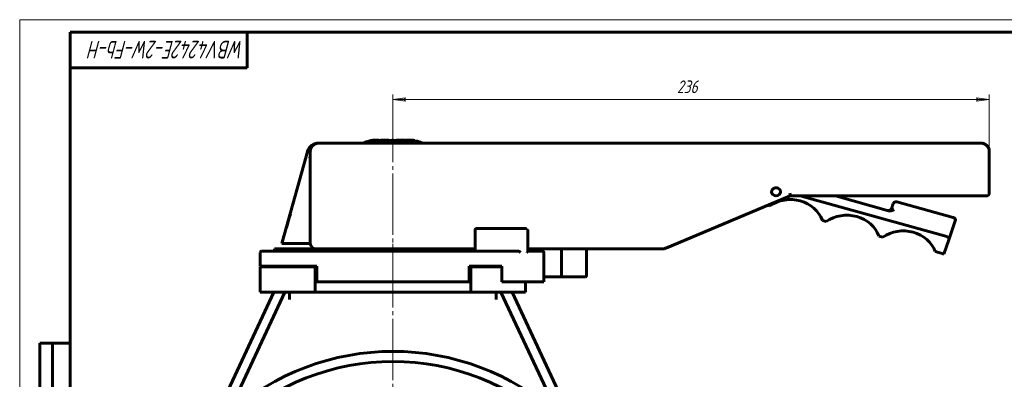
# Model space of a CAD drawing. Header units: millimetres. Extents: x 0 to 594, y 0 to 420.
# Tile 2 of 3: x 0 to 390, y 278 to 420. Entities that reach past the tile are written whole.
import ezdxf

# ---------------------------------------------------------------- set-up
doc = ezdxf.new("R2010")
doc.units = ezdxf.units.MM
for name, pattern in [('K5LT-1', [0]), ('K5LT_AXLED', [28.723839, 24.223839, -1.5, 1.5, -1.5]), ('K5LT_BASIC', [0]), ('K5LT_THIN', [0])]:
    doc.linetypes.add(name, pattern=pattern)
doc.layers.add('Системный слой', color=7, linetype='Continuous')
doc.layers.add('Системный слой (1)', color=7, linetype='Continuous', true_color=0x6c6c6c)
doc.styles.add('KDIMTEXTSTYLE', font='txt', dxfattribs={"width": 0.96, "oblique": 15, "height": 5})
doc.styles.add('KTEXTSTYLE', font='txt', dxfattribs={"width": 0.96, "height": 5})
doc.dimstyles.new('KDIMSTYLE (1.00)', dxfattribs={"dimtxt": 5, "dimasz": 1, "dimexe": 2, "dimexo": 0, "dimgap": 1, "dimtad": 1, "dimtxsty": 'KDIMTEXTSTYLE', "dimsah": 1, "dimcen": 0, "dimdle": 1, "dimadec": 0, "dimazin": 0, "dimtfac": 0.667, "dimtmove": 0, "dimatfit": 3, "dimfxl": 1, "dimtvp": 1, "dimtolj": 1, "dimtzin": 0, "dimarcsym": 0})

# ---------------------------------------------------------------- blocks, each defined once
blk = doc.blocks.new('U0')
at = {"layer": 'Системный слой (1)', "color": 143, "linetype": 'K5LT_BASIC', "lineweight": 60, "true_color": 0x33acca}
for p, q in [((130.7, 329.33), (135.26, 329.33)), ((139.3, 329.33), (146.72, 329.33)), ((148.72, 329.33), (150.05, 329.33))]:
    blk.add_line(p, q, dxfattribs=at)
blk = doc.blocks.new('U1')
at = {"layer": 'Системный слой (1)', "color": 143, "linetype": 'K5LT_BASIC', "lineweight": 60, "true_color": 0x33acca}
for p, q in [((380.22, 371.17), (380.45, 371.17)), ((380.45, 371.17), (380.68, 371.15)), ((380.68, 371.15), (380.9, 371.11))]:
    blk.add_line(p, q, dxfattribs=at)
blk = doc.blocks.new('U4')
at = {"layer": 'Системный слой (1)', "color": 143, "linetype": 'K5LT_BASIC', "lineweight": 60, "true_color": 0x33acca}
for p, q in [((157.41, 371.87), (156.35, 372.08)), ((158.43, 371.56), (157.41, 371.87)), ((159.41, 371.17), (158.43, 371.56))]:
    blk.add_line(p, q, dxfattribs=at)
blk = doc.blocks.new('U6')
at = {"layer": 'Системный слой (1)', "color": 143, "linetype": 'K5LT_BASIC', "lineweight": 60, "true_color": 0x33acca}
for p, q in [((116.9, 322.23), (117.6, 322.23)), ((177.85, 322.23), (178.55, 322.23))]:
    blk.add_line(p, q, dxfattribs=at)
blk = doc.blocks.new('U7')
at = {"layer": 'Системный слой (1)', "color": 143, "linetype": 'K5LT_BASIC', "lineweight": 60, "true_color": 0x33acca}
for p, q in [((118.1, 371.15), (118.08, 371.15)), ((118.12, 371.15), (118.1, 371.15)), ((118.13, 371.16), (118.12, 371.15)), ((118.14, 371.16), (118.13, 371.16)), ((118.22, 371.16), (118.14, 371.16)), ((118.37, 371.17), (118.22, 371.16)), ((118.52, 371.17), (118.37, 371.17))]:
    blk.add_line(p, q, dxfattribs=at)
blk = doc.blocks.new('U9')
at = {"layer": 'Системный слой (1)', "color": 143, "linetype": 'K5LT_BASIC', "lineweight": 60, "true_color": 0x33acca}
for p, q in [((150.36, 329.33), (151.98, 329.33)), ((154.62, 329.33), (155.69, 329.33)), ((160.25, 329.33), (161.11, 329.33)), ((165.71, 329.33), (180.22, 329.33)), ((201.1, 329.33), (254.65, 329.33))]:
    blk.add_line(p, q, dxfattribs=at)
blk = doc.blocks.new('U11')
at = {"layer": 'Системный слой (1)', "color": 143, "linetype": 'K5LT_BASIC', "lineweight": 60, "true_color": 0x33acca}
for p, q in [((155.94, 372.24), (155.73, 372.27)), ((156.14, 372.22), (155.94, 372.24)), ((156.35, 372.19), (156.14, 372.22)), ((156.35, 372.19), (156.35, 372.19))]:
    blk.add_line(p, q, dxfattribs=at)
blk = doc.blocks.new('U16')
at = {"layer": 'Системный слой (1)', "color": 30, "linetype": 'K5LT_AXLED', "lineweight": 18, "true_color": 0xff8000}
for q in [(147.72, 378.22), (48.23, 191.23), (249.35, 191.23), (147.72, 90.76)]:
    blk.add_line((147.72, 191.23), q, dxfattribs=at)
blk = doc.blocks.new('D3')
at = {"layer": 'Системный слой (1)'}
for points in [[(147.72, 388.37), (152.72, 389.03), (152.22, 388.37), (152.72, 387.71)], [(383.72, 388.37), (378.72, 389.03), (379.22, 388.37), (378.72, 387.71)]]:
    blk.add_hatch(color=7, dxfattribs=at).paths.add_polyline_path(points)
at = {"layer": 'Системный слой (1)', "color": 7, "linetype": 'K5LT_THIN', "lineweight": 18, "true_color": 0xffffff}
for p, q in [((147.72, 371.17), (147.72, 390.37)), ((383.72, 368.02), (383.72, 390.37)), ((147.72, 388.37), (152.72, 389.03)), ((152.72, 387.71), (147.72, 388.37)), ((152.72, 389.03), (152.22, 388.37)), ((152.22, 388.37), (152.72, 387.71)), ((379.22, 388.37), (378.72, 389.03)), ((378.72, 389.03), (383.72, 388.37)), ((383.72, 388.37), (378.72, 387.71)), ((378.72, 387.71), (379.22, 388.37))]:
    blk.add_line(p, q, dxfattribs=at)
blk.add_wipeout([(260.12, 389.37), (260.12, 396.75), (270.88, 396.75), (270.88, 389.37)]).dxf.layer = 'Системный слой (1)'
blk.add_line((383.72, 388.37), (147.72, 388.37), dxfattribs=at)
at = {"layer": 'Системный слой (1)', "color": 7, "insert": (260.12, 395.95), "char_height": 5, "attachment_point": 1, "style": 'KTEXTSTYLE'}
blk.add_mtext('\\fArial|b0|c204|p34;\\H5.0;\\W1.000;\\Q15;\\fGOST Type AU|b0|i0|c204|p34;\\Q15;\\W0.960;236', dxfattribs=at)
blk = doc.blocks.new('KDIMARROW_01')
at = {"layer": 'Системный слой'}
blk.add_hatch(color=0, dxfattribs=at).paths.add_polyline_path([(0, 0), (-5, 0.66), (-4.5, 0), (-5, -0.66)])
at = {"layer": 'Системный слой', "color": 0, "linetype": 'K5LT_THIN', "lineweight": 18}
for p, q in [((-4.5, 0), (-5, 0.66)), ((-5, 0.66), (0, 0)), ((0, 0), (-5, -0.66)), ((-5, -0.66), (-4.5, 0))]:
    blk.add_line(p, q, dxfattribs=at)
at = {"layer": 'Системный слой (1)', "color": 0, "linetype": 'K5LT_THIN', "lineweight": 18}
blk.add_line((470.87, 191.23), (469.87, 191.23), dxfattribs=at)
blk = doc.blocks.new('U29')
at = {"color": 7, "linetype": 'K5LT_THIN', "lineweight": 18, "true_color": 0xffffff}
for p, q in [((0, 0), (0, 420)), ((0, 420), (594, 420))]:
    blk.add_line(p, q, dxfattribs=at)
at = {"color": 143, "linetype": 'K5LT_BASIC', "lineweight": 60, "true_color": 0x33acca}
for p, q in [((20, 5), (20, 415)), ((20, 415), (589, 415)), ((90, 415), (90, 401)), ((90, 401), (20, 401)), ((8, 172), (8, 292)), ((20, 292), (8, 292)), ((13, 172), (13, 292))]:
    blk.add_line(p, q, dxfattribs=at)
at = {"color": 7, "insert": (88.86, 404.64), "char_height": 7, "attachment_point": 1, "rotation": 180, "style": 'KTEXTSTYLE'}
blk.add_mtext('\\fArial|b0|c204|p34;\\H5.0;\\W1.000;\\Q15;\\fGOST Type AU|b0|i0|c204|p34;\\Q15;\\W0.857;\\H7.00;WBV4242E-2W-Fb-H', dxfattribs=at)

msp = doc.modelspace()

# ---------------------------------------------------------------- linework, layer by layer
at = {"layer": 'Системный слой (1)', "color": 143, "linetype": 'K5LT_BASIC', "lineweight": 60, "true_color": 0x33acca}
for p, q in [((118.512, 371.176), (118.517, 371.175)), ((150.355, 371.175), (118.517, 371.175)), ((138.44, 372.065), (138.44, 372.009)), ((138.44, 372.009), (138.44, 371.901)), ((139.061, 372.154), (139.061, 372.18)), ((141.233, 372.331), (141.089, 372.331)), ((141.135, 372.331), (141.233, 372.331)), ((141.17, 372.331), (141.233, 372.331)), ((141.17, 372.331), (141.17, 372.226)), ((141.233, 372.226), (141.17, 372.226)), ((141.233, 372.331), (142.124, 372.331)), ((154.077, 372.226), (141.233, 372.226)), ((142.124, 372.331), (142.124, 372.226)), ((142.798, 372.331), (142.798, 372.226)), ((142.798, 372.331), (143.378, 372.331)), ((143.378, 372.331), (143.378, 372.226)), ((143.378, 372.331), (145.446, 372.331)), ((145.446, 372.331), (145.446, 372.226)), ((145.446, 372.331), (146.142, 372.331)), ((146.142, 372.331), (146.142, 372.226)), ((147.21, 372.331), (147.96, 372.331)), ((147.21, 372.331), (147.21, 372.226)), ((147.96, 372.331), (147.96, 372.226)), ((149.036, 372.331), (149.657, 372.331)), ((149.036, 372.331), (149.036, 372.226)), ((149.657, 372.331), (149.657, 372.226)), ((149.657, 372.331), (150.369, 372.331)), ((254.861, 371.175), (150.355, 371.175)), ((150.369, 372.331), (151.846, 372.331)), ((150.369, 372.331), (150.369, 372.226)), ((151.846, 372.331), (152.652, 372.331)), ((151.846, 372.331), (151.846, 372.226)), ((152.652, 372.331), (152.652, 372.226)), ((152.967, 372.331), (152.967, 372.226)), ((152.967, 372.331), (153.414, 372.331)), ((153.414, 372.331), (154.077, 372.331)), ((153.414, 372.331), (153.414, 372.226)), ((154.235, 372.331), (154.077, 372.331)), ((155.727, 372.266), (155.727, 372.265)), ((155.902, 372.221), (155.902, 372.114)), ((156.348, 372.184), (156.348, 372.186)), ((156.348, 372.184), (156.348, 372.078)), ((303.951, 371.175), (254.861, 371.175)), ((305.168, 371.175), (303.951, 371.175)), ((380.217, 371.175), (305.168, 371.175)), ((113.902, 367.956), (113.313, 365.845)), ((115.012, 368.02), (115.012, 331.429)), ((383.721, 351.302), (383.721, 368.02)), ((113.313, 365.845), (103.701, 331.429)), ((114.868, 365.354), (114.837, 365.5)), ((115.012, 361.843), (115.012, 362.57)), ((257.9, 330.477), (304.851, 350.246)), ((304.851, 350.246), (304.864, 350.252)), ((304.861, 350.251), (305.168, 350.251)), ((304.861, 350.251), (305.168, 350.251)), ((305.168, 350.251), (379.048, 350.251)), ((366.897, 334.162), (308.935, 350.251)), ((343.841, 344.413), (322.809, 350.251)), ((345.691, 347.2), (345.002, 345.191)), ((369.48, 341.698), (347.152, 347.895)), ((379.048, 350.251), (380.217, 350.251)), ((380.217, 350.251), (382.553, 350.251)), ((380.217, 350.251), (382.553, 350.251)), ((296.128, 346.573), (296.882, 346.364)), ((317.685, 340.59), (319.21, 340.167)), ((368.358, 334.857), (370.252, 340.383)), ((180.225, 336.826), (180.225, 328.426)), ((197.453, 337.326), (180.725, 337.326)), ((197.828, 337.326), (197.453, 337.326)), ((200.479, 337.326), (197.828, 337.326)), ((200.566, 337.326), (200.479, 337.326)), ((201.086, 331.429), (201.086, 336.826)), ((103.701, 331.429), (103.708, 331.429)), ((103.708, 331.429), (104.719, 331.429)), ((114.245, 331.429), (104.719, 331.429)), ((114.245, 331.429), (115.012, 331.429)), ((340.013, 334.392), (341.538, 333.969)), ((365.751, 327.248), (367.671, 332.851)), ((367.671, 332.851), (368.358, 334.857)), ((95.225, 327.926), (95.225, 322.426)), ((186.689, 328.426), (95.725, 328.426)), ((100.881, 329.326), (103.732, 329.326)), ((100.881, 328.426), (100.881, 329.326)), ((103.732, 328.426), (103.732, 329.326)), ((103.732, 329.326), (104.121, 329.326)), ((104.121, 329.326), (108.081, 329.326)), ((104.121, 328.426), (104.121, 329.326)), ((108.081, 329.326), (108.831, 329.326)), ((108.081, 328.426), (108.081, 329.326)), ((108.831, 329.326), (113.894, 329.326)), ((108.831, 328.426), (108.831, 329.326)), ((113.894, 328.426), (113.894, 329.326)), ((113.894, 329.326), (115.309, 329.326)), ((115.309, 328.426), (115.309, 329.326)), ((115.309, 329.326), (124.404, 329.326)), ((124.404, 329.326), (125.703, 329.326)), ((124.404, 328.426), (124.404, 329.326)), ((125.703, 328.426), (125.703, 329.326)), ((125.703, 329.326), (130.703, 329.326)), ((130.703, 328.426), (130.703, 329.326)), ((135.265, 328.426), (135.265, 329.326)), ((135.265, 329.326), (136.714, 329.326)), ((136.714, 329.326), (139.302, 329.326)), ((136.714, 328.426), (136.714, 329.326)), ((139.302, 328.426), (139.302, 329.326)), ((140.225, 328.426), (140.225, 329.326)), ((146.725, 328.426), (146.725, 329.326)), ((146.725, 329.326), (148.725, 329.326)), ((148.725, 328.426), (148.725, 329.326)), ((150.053, 329.326), (150.355, 329.326)), ((151.98, 328.426), (151.98, 329.326)), ((151.98, 329.326), (153.298, 329.326)), ((153.298, 329.326), (154.623, 329.326)), ((154.623, 328.426), (154.623, 329.326)), ((155.225, 328.426), (155.225, 329.326)), ((155.691, 329.326), (157.976, 329.326)), ((155.691, 328.426), (155.691, 329.326)), ((157.976, 329.326), (160.254, 329.326)), ((160.254, 328.426), (160.254, 329.326)), ((161.111, 328.426), (161.111, 329.326)), ((161.111, 329.326), (163.51, 329.326)), ((163.51, 329.326), (165.712, 329.326)), ((165.712, 328.426), (165.712, 329.326)), ((177.183, 328.426), (174.6, 328.426)), ((197.237, 328.426), (186.689, 328.426)), ((201.105, 328.36), (201.105, 330.593)), ((205.871, 328.426), (201.105, 328.426)), ((205.99, 328.426), (205.871, 328.426)), ((206.883, 328.426), (205.99, 328.426)), ((206.89, 328.426), (206.883, 328.426)), ((207.39, 327.926), (207.39, 316.226)), ((214.377, 318.726), (214.377, 329.326)), ((224.377, 318.726), (224.377, 329.326)), ((255.639, 329.525), (255.647, 329.528)), ((255.647, 329.528), (257.9, 330.477)), ((362.341, 328.195), (364.635, 327.558)), ((364.635, 327.558), (365.751, 327.248)), ((95.225, 322.426), (117.604, 322.426)), ((95.225, 322.226), (95.225, 312.226)), ((95.225, 322.226), (116.903, 322.226)), ((116.903, 322.226), (116.903, 312.226)), ((117.601, 322.226), (117.601, 322.426)), ((117.604, 322.426), (117.604, 316.226)), ((177.845, 322.426), (187.064, 322.426)), ((177.845, 316.226), (177.845, 322.426)), ((178.547, 322.226), (190.786, 322.226)), ((178.547, 322.226), (178.547, 312.226)), ((182.326, 322.226), (182.326, 322.426)), ((187.064, 322.426), (190.786, 322.426)), ((187.607, 322.426), (187.607, 322.226)), ((190.786, 322.426), (190.786, 316.226)), ((177.845, 316.226), (117.604, 316.226)), ((206.246, 316.226), (190.786, 316.226)), ((200.225, 316.226), (200.225, 312.226)), ((206.246, 316.226), (206.484, 316.226)), ((207.377, 316.226), (206.484, 316.226)), ((207.377, 316.226), (207.39, 316.226)), ((207.39, 318.226), (213.377, 318.226)), ((213.377, 318.226), (214.877, 318.226)), ((214.877, 318.226), (215.377, 318.226)), ((215.377, 318.226), (223.377, 318.226)), ((223.377, 318.226), (223.877, 318.226)), ((100.562, 312.226), (73.935, 255.125)), ((81.68, 262.269), (104.975, 312.226)), ((116.903, 312.226), (95.225, 312.226)), ((106.841, 312.226), (106.841, 309.226)), ((178.547, 312.226), (116.903, 312.226)), ((200.225, 312.226), (178.547, 312.226)), ((188.609, 309.226), (188.609, 312.226)), ((190.474, 312.226), (213.216, 263.456)), ((221.515, 255.125), (194.888, 312.226))]:
    msp.add_line(p, q, dxfattribs=at)
at = {"layer": 'Системный слой (1)', "color": 30, "linetype": 'K5LT_AXLED', "lineweight": 18, "true_color": 0xff8000}
msp.add_line((147.725, 331.326), (147.725, 326.426), dxfattribs=at)
at = {"layer": 'Системный слой (1)', "color": 143, "linetype": 'K5LT_BASIC', "lineweight": 60, "true_color": 0x33acca}
for centre, radius, start, end in [((180.725, 336.826), 0.5, 90, 180), ((95.725, 327.926), 0.5, 90, 180), ((214.877, 318.726), 0.5, 180, 270), ((223.877, 318.726), 0.5, 270, 0), ((147.725, 191.226), 97.5, 47.80089, 132.19911), ((147.725, 191.226), 93.5, 46.22567, 133.77433)]:
    msp.add_arc(centre, radius, start, end, dxfattribs=at)
for centre, major_axis, ratio, start_param, end_param in [((118.492, 366.918), (-4.732, 0), 0.9, 4.681879, 6.0369395), ((118.517, 368.02), (-3.505, 0), 0.9, 4.712389, 6.2831853), ((380.217, 368.02), (-3.505, 0), 0.9, 3.1415927, 4.712389), ((299.333, 351.881), (1.752, 0), 0.9, 3.1415927, 6.2831853), ((382.553, 351.302), (1.168, 0), 0.9, 4.712389, 6.2831853), ((304.962, 336.704), (-13.435, 0), 0.9, 3.4688173, 5.3576497), ((346.807, 346.89), (-1.168, 0), 0.9, 4.4132335, 5.9840298), ((109.214, 342.541), (10.941, 35.773), 0.0570132, 1.575043, 1.9040129), ((327.29, 330.506), (-13.435, 0), 0.9, 3.4688173, 5.3576497), ((343.886, 345.501), (1.168, 0), 0.9, 4.4132335, 5.9840298), ((369.136, 340.693), (-1.168, 0), 0.9, 2.8424372, 4.4132335), ((349.618, 324.308), (-13.435, 0), 0.9, 3.4688173, 5.3576497), ((117.349, 331.429), (-2.337, 0), 0.9, 0, 1.5707963), ((366.553, 333.157), (1.168, 0), 0.9, 6.1093576, 7.5548261), ((197.237, 327.926), (0.667, 0), 0.749317, 1.2403947, 1.5707963), ((254.648, 331.429), (2.337, 0), 0.9, 4.712389, 4.8956689)]:
    msp.add_ellipse(centre, major_axis=major_axis, ratio=ratio, start_param=start_param, end_param=end_param, dxfattribs=at)
for points, knots in [([(118.517, 371.175), (118.501, 371.175), (118.484, 371.175), (118.451, 371.174), (118.434, 371.174), (118.4, 371.173), (118.382, 371.173), (118.333, 371.171), (118.302, 371.169), (118.239, 371.165), (118.206, 371.163), (118.124, 371.155), (118.073, 371.15), (117.973, 371.137), (117.924, 371.13), (117.863, 371.119), (117.853, 371.118), (117.842, 371.116), (117.842, 371.116), (117.733, 371.092), (117.624, 371.072), (117.382, 371.008), (117.247, 370.963), (116.981, 370.859), (116.851, 370.799), (116.595, 370.662), (116.473, 370.586), (116.244, 370.425), (116.137, 370.339), (115.934, 370.156), (115.838, 370.058), (115.662, 369.855), (115.583, 369.75), (115.458, 369.563), (115.41, 369.482), (115.35, 369.371), (115.336, 369.344), (115.295, 369.263), (115.27, 369.208), (115.203, 369.052), (115.165, 368.948), (115.098, 368.722), (115.069, 368.6), (115.025, 368.325), (115.012, 368.173), (115.012, 368.02)], [0, 0, 0, 0, 0.2007813, 0.2007813, 0.4015625, 0.4015625, 0.6160664, 0.6160664, 0.9886207, 0.9886207, 1.3808742, 1.3808742, 1.9892141, 1.9892141, 2.5975541, 2.5975541, 2.7199002, 2.7199002, 2.7306693, 2.7306693, 4.0589262, 4.0589262, 5.7543159, 5.7543159, 7.496518, 7.496518, 9.2293364, 9.2293364, 10.8705968, 10.8705968, 12.5203344, 12.5203344, 14.0950231, 14.0950231, 15.2385033, 15.2385033, 15.6077963, 15.6077963, 16.3303538, 16.3303538, 17.6562893, 17.6562893, 19.1627069, 19.1627069, 21, 21, 21, 21]), ([(118.517, 371.175), (118.5, 371.175), (118.483, 371.175), (118.43, 371.174), (118.394, 371.173), (118.34, 371.171), (118.321, 371.17), (118.23, 371.165), (118.158, 371.159), (117.973, 371.138), (117.86, 371.121), (117.713, 371.091), (117.68, 371.084), (117.647, 371.076)], [0, 0, 0, 0, 0.1614497, 0.1614497, 0.4862984, 0.4862984, 0.6598732, 0.6598732, 1.3197465, 1.3197465, 2.372617, 2.372617, 2.6843736, 2.6843736, 2.6843736, 2.6843736]), ([(118.517, 371.175), (118.512, 371.175), (118.508, 371.175), (118.5, 371.175), (118.498, 371.175), (118.49, 371.175), (118.486, 371.175), (118.48, 371.175), (118.479, 371.175), (118.476, 371.175), (118.475, 371.175), (118.473, 371.175), (118.472, 371.175), (118.47, 371.175), (118.469, 371.175), (118.467, 371.175), (118.466, 371.175), (118.464, 371.174), (118.463, 371.174), (118.461, 371.174), (118.46, 371.174), (118.456, 371.174), (118.454, 371.174), (118.447, 371.174), (118.443, 371.174), (118.439, 371.174)], [0, 0, 0, 0, 0.9350384, 0.9350384, 1.402699, 1.402699, 2.3378788, 2.3378788, 2.5374592, 2.5374592, 2.7669018, 2.7669018, 2.9754859, 2.9754859, 3.1651078, 3.1651078, 3.3374914, 3.3374914, 3.509875, 3.509875, 3.7455228, 3.7455228, 4.2168184, 4.2168184, 4.9980629, 4.9980629, 4.9980629, 4.9980629]), ([(118.517, 371.175), (118.512, 371.175), (118.508, 371.175), (118.5, 371.175), (118.498, 371.175), (118.49, 371.175), (118.486, 371.175), (118.48, 371.175), (118.479, 371.175), (118.477, 371.175), (118.475, 371.175), (118.473, 371.175), (118.472, 371.175), (118.47, 371.175), (118.469, 371.175), (118.467, 371.175), (118.466, 371.175), (118.464, 371.174), (118.463, 371.174), (118.461, 371.174), (118.46, 371.174), (118.456, 371.174), (118.453, 371.174), (118.447, 371.174), (118.443, 371.174), (118.439, 371.174)], [0, 0, 0, 0, 0.9252983, 0.9252983, 1.3880669, 1.3880669, 2.3134847, 2.3134847, 2.4971643, 2.4971643, 2.7311684, 2.7311684, 2.9438994, 2.9438994, 3.1372912, 3.1372912, 3.3131019, 3.3131019, 3.4889127, 3.4889127, 3.7378468, 3.7378468, 4.2357149, 4.2357149, 4.998086, 4.998086, 4.998086, 4.998086]), ([(136.042, 371.175), (136.042, 371.175), (136.043, 371.175), (136.044, 371.176), (136.044, 371.176), (136.045, 371.176), (136.046, 371.177), (136.048, 371.177), (136.049, 371.178), (136.051, 371.179), (136.053, 371.18), (136.057, 371.182), (136.06, 371.183), (136.068, 371.186), (136.072, 371.188), (136.082, 371.193), (136.088, 371.196), (136.106, 371.203), (136.118, 371.209), (136.148, 371.222), (136.165, 371.229), (136.207, 371.248), (136.231, 371.258), (136.302, 371.288), (136.35, 371.308), (136.47, 371.357), (136.542, 371.386), (136.711, 371.452), (136.809, 371.488), (137.066, 371.579), (137.226, 371.633), (137.549, 371.733), (137.712, 371.78), (138.041, 371.866), (138.207, 371.906), (138.396, 371.948), (138.418, 371.953), (138.44, 371.957)], [0, 0, 0, 0, 0.0059457, 0.0059457, 0.0118913, 0.0118913, 0.0237827, 0.0237827, 0.0416197, 0.0416197, 0.0654031, 0.0654031, 0.1129691, 0.1129691, 0.1843177, 0.1843177, 0.2794637, 0.2794637, 0.469738, 0.469738, 0.7551403, 0.7551403, 1.1359151, 1.1359151, 1.89717, 1.89717, 3.0389052, 3.0389052, 4.5646472, 4.5646472, 7.0442155, 7.0442155, 9.5385569, 9.5385569, 12.0442329, 12.0442329, 12.3739756, 12.3739756, 12.3739756, 12.3739756]), ([(139.515, 372.205), (139.586, 372.215), (139.653, 372.224), (139.782, 372.24), (139.844, 372.247), (139.963, 372.261), (140.02, 372.267), (140.136, 372.278), (140.193, 372.283), (140.312, 372.293), (140.37, 372.297), (140.429, 372.301), (140.439, 372.302), (140.61, 372.314), (140.857, 372.326), (141.086, 372.331), (141.17, 372.331)], [-0.11194034, -0.11194034, -0.11194034, -0.11194034, -0.10529845, -0.10529845, -0.09836289, -0.09836289, -0.0909707, -0.0909707, -0.08207022, -0.08207022, -0.07021361, -0.07021361, -0.0677414, -0.0677414, -0.02533527, 0, 0, 0, 0]), ([(141.17, 372.226), (140.859, 372.224), (140.604, 372.208), (140.28, 372.185), (140.139, 372.173), (139.83, 372.14), (139.671, 372.121), (139.515, 372.099)], [0, 0, 0, 0, 0.09444273, 0.09444273, 0.19660337, 0.19660337, 0.30090359, 0.30090359, 0.30090359, 0.30090359]), ([(140.825, 372.328), (140.622, 372.322), (140.35, 372.305), (140.191, 372.294), (140.121, 372.288), (139.879, 372.266), (139.704, 372.247), (139.534, 372.225)], [-0.085970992, -0.085970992, -0.085970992, -0.085970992, -0.062042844, -0.062042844, -0.043968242, -0.043968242, 0, 0, 0, 0]), ([(154.656, 372.213), (154.554, 372.218), (154.452, 372.221), (154.259, 372.225), (154.167, 372.226), (154.077, 372.226)], [0, 0, 0, 0, 0.026127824, 0.026127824, 0.049926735, 0.049926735, 0.049926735, 0.049926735]), ([(154.656, 372.324), (154.568, 372.327), (154.478, 372.329), (154.361, 372.331), (154.332, 372.331), (154.284, 372.331), (154.262, 372.331), (154.238, 372.331), (154.237, 372.331), (154.235, 372.331)], [-0.108664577, -0.108664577, -0.108664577, -0.108664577, -0.072547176, -0.072547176, -0.060457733, -0.060457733, -0.052218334, -0.052218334, -0.051679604, -0.051679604, -0.051679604, -0.051679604]), ([(155.527, 372.274), (155.432, 372.281), (155.267, 372.293), (155.071, 372.305), (154.972, 372.311), (154.797, 372.319), (154.726, 372.322), (154.656, 372.324)], [-0.070482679, -0.070482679, -0.070482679, -0.070482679, -0.045736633, -0.045736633, -0.018193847, -0.018193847, 0, 0, 0, 0]), ([(154.656, 372.318), (155.021, 372.303), (155.248, 372.282), (155.548, 372.256), (155.654, 372.246), (155.815, 372.23), (155.859, 372.225), (155.902, 372.221)], [-0.084288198, -0.084288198, -0.084288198, -0.084288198, -0.053314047, -0.053314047, -0.015267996, -0.015267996, 0, 0, 0, 0]), ([(155.902, 372.114), (155.754, 372.13), (155.58, 372.147), (155.161, 372.184), (154.899, 372.202), (154.656, 372.213)], [0, 0, 0, 0, 0.05350953, 0.05350953, 0.11357053, 0.11357053, 0.11357053, 0.11357053]), ([(155.727, 372.265), (155.727, 372.264), (155.726, 372.264), (155.721, 372.264), (155.716, 372.264), (155.708, 372.264), (155.704, 372.264), (155.697, 372.264), (155.694, 372.264), (155.689, 372.264), (155.687, 372.264), (155.685, 372.264), (155.684, 372.264), (155.66, 372.265), (155.618, 372.268), (155.548, 372.273), (155.538, 372.273), (155.527, 372.274)], [-0.057165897, -0.057165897, -0.057165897, -0.057165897, -0.0524816, -0.0524816, -0.046741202, -0.046741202, -0.04261713, -0.04261713, -0.039075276, -0.039075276, -0.037151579, -0.037151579, -0.036208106, -0.036208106, -0.005132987, -0.005132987, 0, 0, 0, 0]), ([(155.902, 372.221), (156.099, 372.201), (156.22, 372.189), (156.325, 372.181), (156.348, 372.182), (156.348, 372.184)], [-0.098685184, -0.098685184, -0.098685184, -0.098685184, -0.070667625, -0.070667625, 0, 0, 0, 0]), ([(156.348, 372.078), (156.348, 372.077), (156.342, 372.076), (156.312, 372.076), (156.295, 372.077), (156.265, 372.079), (156.258, 372.08), (156.217, 372.083), (156.093, 372.095), (155.902, 372.114)], [0, 0, 0, 0, 0.037596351, 0.037596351, 0.06346921, 0.06346921, 0.070691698, 0.070691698, 0.099610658, 0.099610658, 0.099610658, 0.099610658]), ([(380.217, 371.175), (380.224, 371.175), (380.231, 371.175), (380.245, 371.175), (380.252, 371.175), (380.273, 371.174), (380.287, 371.174), (380.33, 371.173), (380.358, 371.172), (380.443, 371.169), (380.499, 371.165), (380.666, 371.15), (380.776, 371.136), (381.009, 371.095), (381.129, 371.068), (381.379, 370.999), (381.51, 370.955), (381.769, 370.851), (381.896, 370.792), (382.145, 370.657), (382.267, 370.582), (382.474, 370.436), (382.562, 370.367), (382.75, 370.204), (382.847, 370.109), (383.027, 369.91), (383.109, 369.806), (383.247, 369.608), (383.305, 369.516), (383.368, 369.4), (383.379, 369.38), (383.411, 369.319), (383.431, 369.278), (383.487, 369.158), (383.519, 369.079), (383.591, 368.882), (383.626, 368.762), (383.68, 368.519), (383.699, 368.396), (383.718, 368.189), (383.721, 368.105), (383.721, 368.02)], [0, 0, 0, 0, 0.0650461, 0.0650461, 0.1300921, 0.1300921, 0.2601842, 0.2601842, 0.5203685, 0.5203685, 1.040737, 1.040737, 2.0567019, 2.0567019, 3.18977, 3.18977, 4.4484437, 4.4484437, 5.7415912, 5.7415912, 7.0434298, 7.0434298, 8.0703118, 8.0703118, 9.3203842, 9.3203842, 10.5252605, 10.5252605, 11.534038, 11.534038, 11.7459596, 11.7459596, 12.1663625, 12.1663625, 12.9428738, 12.9428738, 14.0893725, 14.0893725, 15.2275965, 15.2275965, 16, 16, 16, 16]), ([(301.086, 351.881), (301.086, 351.904), (301.085, 351.947), (301.08, 352.006), (301.075, 352.06), (301.067, 352.11), (301.058, 352.159), (301.049, 352.202), (301.04, 352.239), (301.031, 352.273), (301.02, 352.309), (301.007, 352.348), (300.995, 352.383), (300.982, 352.415), (300.971, 352.443), (300.959, 352.47), (300.946, 352.497), (300.934, 352.524), (300.918, 352.553), (300.901, 352.586), (300.881, 352.621), (300.859, 352.657), (300.837, 352.691), (300.813, 352.726), (300.791, 352.757), (300.769, 352.784), (300.748, 352.812), (300.723, 352.842), (300.695, 352.874), (300.668, 352.903), (300.642, 352.93), (300.613, 352.958), (300.573, 352.996), (300.514, 353.047), (300.439, 353.105), (300.356, 353.162), (300.277, 353.211), (300.208, 353.248), (300.148, 353.277), (300.094, 353.302), (300.041, 353.324), (299.992, 353.342), (299.946, 353.359), (299.896, 353.374), (299.843, 353.39), (299.785, 353.405), (299.733, 353.416), (299.687, 353.425), (299.648, 353.432), (299.61, 353.438), (299.573, 353.443), (299.537, 353.447), (299.503, 353.45), (299.47, 353.453), (299.436, 353.455), (299.401, 353.457), (299.358, 353.458), (299.303, 353.458), (299.237, 353.456), (299.172, 353.451), (299.118, 353.446), (299.075, 353.441), (299.036, 353.435), (299, 353.429), (298.961, 353.422), (298.915, 353.413), (298.859, 353.399), (298.793, 353.381), (298.72, 353.359), (298.645, 353.332), (298.573, 353.302), (298.507, 353.272), (298.45, 353.243), (298.402, 353.217), (298.36, 353.192), (298.317, 353.166), (298.265, 353.131), (298.199, 353.084), (298.124, 353.023), (298.048, 352.955), (297.98, 352.884), (297.913, 352.806), (297.847, 352.719), (297.783, 352.619), (297.734, 352.527), (297.697, 352.448), (297.673, 352.387), (297.655, 352.335), (297.641, 352.292), (297.631, 352.254), (297.622, 352.22), (297.614, 352.186), (297.606, 352.148), (297.598, 352.105), (297.592, 352.059), (297.587, 352.016), (297.584, 351.983), (297.583, 351.959), (297.582, 351.939), (297.581, 351.919), (297.581, 351.9), (297.581, 351.887), (297.581, 351.881)], [0, 0, 0, 0, 0.399938, 0.7419321, 1.0261658, 1.3214784, 1.6090973, 1.8891905, 2.0823939, 2.2639924, 2.494843, 2.7280397, 2.9637163, 3.1390448, 3.312535, 3.4829094, 3.6521386, 3.8212705, 3.9914062, 4.2231855, 4.457556, 4.6941305, 4.9326472, 5.1713799, 5.4104958, 5.5903045, 5.7706021, 6.0132174, 6.2586496, 6.5070735, 6.6978607, 6.8898749, 7.2034618, 7.6458922, 8.2258704, 8.8401028, 9.3762951, 9.8251225, 10.1737212, 10.5277308, 10.8574031, 11.1581038, 11.4289474, 11.6989114, 12.0477612, 12.388918, 12.7229912, 12.9620091, 13.1931624, 13.4118661, 13.6259071, 13.8294221, 14.0271081, 14.2175358, 14.4065788, 14.606596, 14.8187838, 15.141447, 15.5558902, 15.9603229, 16.2566303, 16.4902785, 16.7127385, 16.9241306, 17.1314131, 17.384454, 17.7287044, 18.1186173, 18.5703356, 19.0372667, 19.4909461, 19.9172196, 20.2742523, 20.590248, 20.8559893, 21.112423, 21.4662077, 21.9305898, 22.5097619, 23.1194413, 23.6860045, 24.2049587, 24.8793308, 25.5590607, 26.245184, 26.6717058, 27.059725, 27.3642311, 27.62429, 27.8341967, 28.0383271, 28.2377024, 28.4379921, 28.6923516, 28.9859985, 29.2513187, 29.4353118, 29.5506698, 29.6652306, 29.7780342, 29.8896584, 30, 30, 30, 30]), ([(304.743, 351.302), (304.855, 350.837), (304.917, 350.388), (304.878, 350.264), (304.872, 350.255), (304.864, 350.252)], [-0.0004607, -0.0004607, -0.0004607, -0.0004607, 0.13531949, 0.13531949, 0.15362745, 0.15362745, 0.15362745, 0.15362745]), ([(343.841, 344.413), (344.15, 344.327), (344.53, 344.334), (345.279, 344.488), (345.737, 344.699), (346.119, 344.881)], [0.50553224, 0.50553224, 0.50553224, 0.50553224, 0.58859378, 0.58859378, 0.69955829, 0.69955829, 0.69955829, 0.69955829]), ([(369.48, 341.698), (369.496, 341.693), (369.512, 341.688), (369.545, 341.678), (369.561, 341.672), (369.608, 341.655), (369.64, 341.642), (369.714, 341.607), (369.757, 341.584), (369.826, 341.542), (369.853, 341.523), (369.918, 341.475), (369.954, 341.445), (370.022, 341.38), (370.053, 341.345), (370.11, 341.275), (370.136, 341.238), (370.181, 341.164), (370.201, 341.126), (370.231, 341.059), (370.242, 341.031), (370.255, 340.993), (370.258, 340.983), (370.267, 340.954), (370.273, 340.935), (370.286, 340.879), (370.293, 340.841), (370.302, 340.763), (370.304, 340.722), (370.303, 340.639), (370.3, 340.598), (370.288, 340.515), (370.279, 340.474), (370.263, 340.417), (370.258, 340.4), (370.252, 340.383)], [0, 0, 0, 0, 0.4458034, 0.4458034, 0.8916068, 0.8916068, 1.7832136, 1.7832136, 3.0500524, 3.0500524, 3.9158571, 3.9158571, 5.1647169, 5.1647169, 6.3809634, 6.3809634, 7.5524971, 7.5524971, 8.6744063, 8.6744063, 9.4653714, 9.4653714, 9.7345969, 9.7345969, 10.2675224, 10.2675224, 11.2588177, 11.2588177, 12.3417359, 12.3417359, 13.4317925, 13.4317925, 14.5301463, 14.5301463, 15, 15, 15, 15]), ([(201.105, 330.593), (201.105, 330.651), (201.103, 330.755), (201.097, 330.908), (201.093, 331.044), (201.089, 331.164), (201.087, 331.291), (201.086, 331.375), (201.086, 331.429)], [0, 0, 0, 0, 2.0173097, 3.5151661, 5.0296991, 6.376902, 7.3057267, 9, 9, 9, 9]), ([(197.453, 328.399), (197.465, 328.396), (197.476, 328.393), (197.565, 328.367), (197.64, 328.335), (197.802, 328.253), (197.898, 328.192), (198.068, 328.06), (198.143, 327.99), (198.203, 327.926)], [0.286664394, 0.286664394, 0.286664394, 0.286664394, 0.289893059, 0.289893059, 0.312563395, 0.312563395, 0.345827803, 0.345827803, 0.37909221, 0.37909221, 0.37909221, 0.37909221]), ([(200.854, 327.926), (200.881, 327.956), (200.932, 328.014), (200.995, 328.098), (201.041, 328.171), (201.072, 328.233), (201.091, 328.282), (201.102, 328.324), (201.105, 328.348), (201.105, 328.36)], [0, 0, 0, 0, 1.8836032, 3.6305837, 5.1686279, 6.4726786, 7.8158542, 8.8472529, 10, 10, 10, 10]), ([(254.648, 329.326), (254.672, 329.326), (254.696, 329.327), (254.743, 329.328), (254.767, 329.329), (254.813, 329.331), (254.836, 329.333), (254.864, 329.335), (254.869, 329.336), (254.879, 329.337), (254.883, 329.337), (254.896, 329.338), (254.904, 329.339), (254.928, 329.341), (254.944, 329.343), (254.975, 329.347), (254.989, 329.349), (255.003, 329.351)], [0, 0, 0, 0, 3.1932673, 3.1932673, 6.3865346, 6.3865346, 9.4615092, 9.4615092, 10.18804, 10.18804, 10.7531124, 10.7531124, 11.8832571, 11.8832571, 14.0628201, 14.0628201, 15.9663365, 15.9663365, 15.9663365, 15.9663365]), ([(255.001, 329.35), (254.977, 329.347), (254.954, 329.344), (254.909, 329.339), (254.887, 329.337), (254.86, 329.335), (254.855, 329.335), (254.845, 329.334), (254.841, 329.334), (254.829, 329.333), (254.82, 329.332), (254.796, 329.33), (254.78, 329.33), (254.74, 329.328), (254.716, 329.327), (254.678, 329.326), (254.663, 329.326), (254.648, 329.326)], [0, 0, 0, 0, 3.177155, 3.177155, 6.1013555, 6.1013555, 6.8279164, 6.8279164, 7.393026, 7.393026, 8.5232451, 8.5232451, 10.7029547, 10.7029547, 13.8801097, 13.8801097, 15.885775, 15.885775, 15.885775, 15.885775])]:
    msp.add_open_spline(points, degree=3, knots=knots, dxfattribs=at)
for points in [[(138.44, 372.009), (138.793, 372.089), (139.154, 372.155), (139.515, 372.205)], [(139.515, 372.099), (139.154, 372.048), (138.792, 371.982), (138.44, 371.901)], [(139.534, 372.225), (139.376, 372.204), (139.218, 372.181), (139.061, 372.154)], [(141.089, 372.331), (141.012, 372.331), (140.924, 372.33), (140.825, 372.328)], [(154.077, 372.331), (154.265, 372.331), (154.463, 372.327), (154.656, 372.318)], [(114.887, 365.573), (114.868, 365.551), (114.849, 365.527), (114.831, 365.502)], [(114.887, 365.573), (114.884, 365.508), (114.879, 365.436), (114.868, 365.354)], [(367.671, 332.851), (367.685, 332.891), (367.696, 332.933), (367.704, 332.975)], [(255.074, 329.362), (255.258, 329.392), (255.45, 329.445), (255.639, 329.525)]]:
    msp.add_open_spline(points, degree=3, dxfattribs=at)
for points, weights in [([(138.44, 372.065), (138.748, 372.13), (139.061, 372.18)], [0.873909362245, 0.872237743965, 0.871265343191]), ([(206.89, 328.426), (207.39, 328.426), (207.39, 327.926)], [0.943665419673, 0.667272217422, 0.943665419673])]:
    msp.add_rational_spline(points, weights, degree=2, dxfattribs=at)
at = {"layer": 'Системный слой (1)', "color": 7, "linetype": 'K5LT-1'}
msp.add_open_spline([(200.566, 337.326), (200.571, 337.326), (200.582, 337.326), (200.599, 337.325), (200.615, 337.324), (200.637, 337.322), (200.665, 337.318), (200.688, 337.313), (200.723, 337.305), (200.767, 337.29), (200.826, 337.263), (200.881, 337.228), (200.931, 337.187), (200.974, 337.141), (201.011, 337.09), (201.041, 337.035), (201.064, 336.977), (201.076, 336.93), (201.081, 336.894), (201.084, 336.872), (201.086, 336.849), (201.086, 336.834), (201.086, 336.826)], degree=3, knots=[0, 0, 0, 0, 0.2469291, 0.4938582, 0.7407873, 0.9877164, 1.4815746, 1.9754327, 2.0765508, 3.0720583, 4.0454077, 5.018757, 5.9761897, 6.9220574, 7.8595017, 8.7908645, 9.7179469, 10.6421799, 10.9816349, 11.3210899, 11.660545, 12, 12, 12, 12], dxfattribs=at)

# ---------------------------------------------------------------- block references
at = {"layer": 'Системный слой (1)'}
for name in ['U16', 'U7', 'U11', 'U4', 'U1', 'U0', 'U9', 'U6']:
    msp.add_blockref(name, (0, 0), dxfattribs=at)

# ---------------------------------------------------------------- next in the draw order: dimensions: what is measured, and where the dimension line sits
at = {"layer": 'Системный слой (1)', "color": 7}
dim = msp.add_linear_dim(base=(383.721, 388.367), p1=(147.725, 371.175), p2=(383.721, 368.02), dimstyle='KDIMSTYLE (1.00)', override={"dimexo": 0, "dimpost": '\\fGOST Type AU|b0|c204|p34;\\H5.0;\\W0.960;\\Q15;<>', "dimblk1": 'KDIMARROW_01', "dimblk2": 'KDIMARROW_01', "dimse1": 0, "dimse2": 0, "dimclrt": 7, "dimtol": 1, "dimtp": 0, "dimtm": 0, "dimtdec": 5, "dimtolj": 1}, dxfattribs=at)
dim.commit()
dim.dimension.update_dxf_attribs({"geometry": 'D3', "text_midpoint": (265.723, 388.367), "dimtype": 160})

# ---------------------------------------------------------------- next in the draw order: block references
msp.add_blockref('U29', (0, 0))

doc.saveas('drawing.dxf')
